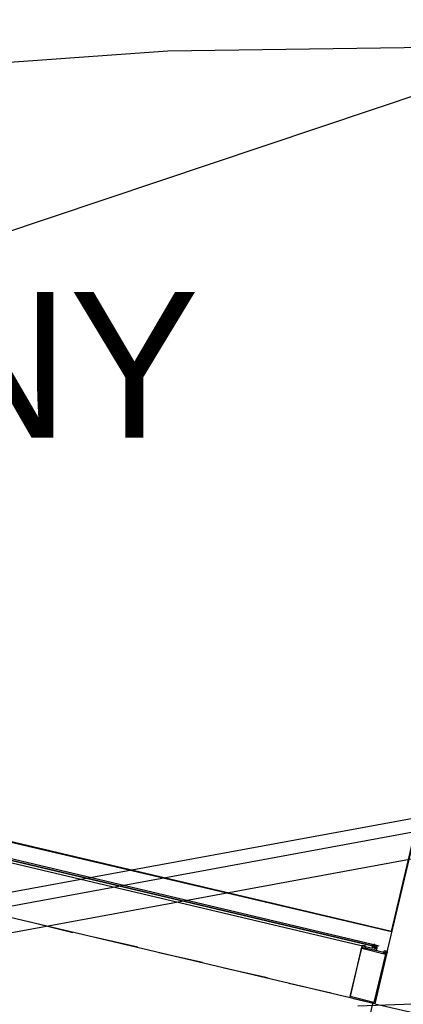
# Model space of a CAD drawing. Header units: feet. Extents: x -79 to 198, y -22 to 181.
# Tile 159 of 164: x 86.13 to 90.47, y 149.06 to 160.18. Entities that reach past the tile are written whole.
import ezdxf
from ezdxf.enums import TextEntityAlignment as Align

# ---------------------------------------------------------------- set-up
doc = ezdxf.new("R2010")
doc.units = ezdxf.units.FT
for name, color, linetype in [('A-AREA-UNIDAD', 30, 'CONTINUOUS'), ('A-LINEA', 7, 'CONTINUOUS'), ('A-TEXTO-PDF', 3, 'CONTINUOUS')]:
    doc.layers.add(name, color=color, linetype=linetype)

msp = doc.modelspace()

# ---------------------------------------------------------------- linework, layer by layer
at = {"layer": 'A-AREA-UNIDAD'}
msp.add_lwpolyline([(89.952, 149.0489), (91.52, 149.1022), (92.72, 148.8533), (93.568, 152.4622), (91.808, 152.8889), (91.92, 154.3289), (91.68, 154.4533), (91.68, 155.5378), (92.64, 159.7689), (92.88, 159.8933), (87.808, 159.8222), (83.328, 159.5022), (74.56, 158.2222)], dxfattribs=at)
at = {"layer": 'A-LINEA'}
for p, q in [((93.1212, 160.1706), (36.6895, 141.2395)), ((118.2654, 156.262), (36.6895, 141.2395)), ((118.2654, 156.262), (36.6895, 141.2395)), ((118.2654, 156.262), (36.6895, 141.2395)), ((118.2188, 156.0962), (36.7876, 141.1026)), ((118.1216, 155.7773), (36.9919, 140.8393)), ((90.1467, 149.0711), (91.4533, 154.5778)), ((90.3333, 149.8844), (75.4933, 153.3911)), ((89.8667, 149.1378), (85.52, 150.1644)), ((86.7333, 149.8711), (86.2533, 149.9911)), ((87.4667, 149.7111), (86.9867, 149.8178)), ((90.12, 149.7378), (90.12, 149.7378)), ((90.12, 149.7378), (90.12, 149.7378)), ((90.12, 149.7378), (90.1333, 149.7378)), ((90.12, 149.7378), (90.12, 149.7378)), ((90.12, 149.7378), (90.1333, 149.7378)), ((90.12, 149.7378), (90.12, 149.7244)), ((90.1333, 149.7244), (90.12, 149.7378)), ((90.12, 149.7244), (90.12, 149.7244)), ((90.12, 149.7244), (90.12, 149.7111)), ((90.1333, 149.7244), (90.12, 149.7244)), ((90.12, 149.7244), (90.12, 149.7244)), ((90.12, 149.7244), (90.12, 149.7244)), ((90.12, 149.7244), (90.12, 149.7244)), ((90.12, 149.7244), (90.12, 149.7244)), ((90.12, 149.7244), (90.12, 149.7244)), ((90.12, 149.7244), (90.12, 149.7244)), ((90.1333, 149.7244), (90.12, 149.7244)), ((90.12, 149.7244), (90.12, 149.7244)), ((90.12, 149.7244), (90.12, 149.7244)), ((90.12, 149.7244), (90.12, 149.7244)), ((90.12, 149.7244), (90.12, 149.7244)), ((90.12, 149.7244), (90.12, 149.7244)), ((90.12, 149.7244), (90.12, 149.7244)), ((90.12, 149.7111), (90.12, 149.7111)), ((90.12, 149.7111), (90.12, 149.7111)), ((90.12, 149.7111), (90.12, 149.7111)), ((90.12, 149.7111), (90.12, 149.7111)), ((90.12, 149.7111), (90.12, 149.7111)), ((90.12, 149.7111), (90.12, 149.7111)), ((90.12, 149.7111), (90.12, 149.6978)), ((90.12, 149.7111), (90.12, 149.7111)), ((90.12, 149.7111), (90.12, 149.6978)), ((90.12, 149.7111), (90.12, 149.6978)), ((90.12, 149.7111), (90.12, 149.7111)), ((90.12, 149.7111), (90.12, 149.7111)), ((90.12, 149.7111), (90.12, 149.7111)), ((90.12, 149.7111), (90.12, 149.7111)), ((90.12, 149.7111), (90.12, 149.7111)), ((90.12, 149.7111), (90.12, 149.7111)), ((90.12, 149.7111), (90.1333, 149.7111)), ((90.12, 149.7111), (90.12, 149.7111)), ((90.12, 149.6978), (90.12, 149.6978)), ((90.12, 149.6978), (90.12, 149.6978)), ((90.133, 149.7383), (90.1894, 149.725)), ((90.1333, 149.7378), (90.1333, 149.7378)), ((90.1333, 149.7378), (90.1333, 149.7244)), ((90.1333, 149.7378), (90.1333, 149.7378)), ((90.1333, 149.7378), (90.1333, 149.7378)), ((90.1333, 149.7378), (90.1333, 149.7378)), ((90.1333, 149.7378), (90.1333, 149.7378)), ((90.1333, 149.7378), (90.1333, 149.7378)), ((90.1333, 149.7378), (90.1333, 149.7378)), ((90.1333, 149.7378), (90.1333, 149.7378)), ((90.1333, 149.7378), (90.1333, 149.7378)), ((90.1467, 149.7378), (90.1333, 149.7378)), ((90.1333, 149.7378), (90.1333, 149.7378)), ((90.1333, 149.7378), (90.1333, 149.7378)), ((90.1467, 149.7378), (90.1333, 149.7378)), ((90.1333, 149.7378), (90.1333, 149.7378)), ((90.1333, 149.7378), (90.1333, 149.7378)), ((90.1333, 149.7378), (90.1333, 149.7378)), ((90.1333, 149.7378), (90.1333, 149.7378)), ((90.1333, 149.7378), (90.1333, 149.7378)), ((90.1333, 149.7378), (90.1333, 149.7378)), ((90.1333, 149.7244), (90.1333, 149.7378)), ((90.1333, 149.7378), (90.1333, 149.7378)), ((90.1333, 149.7378), (90.1333, 149.7378)), ((90.1333, 149.7378), (90.1333, 149.7378)), ((90.1333, 149.7378), (90.1333, 149.7378)), ((90.1333, 149.7378), (90.1333, 149.7378)), ((90.1333, 149.7378), (90.1333, 149.7378)), ((90.1333, 149.7244), (90.1333, 149.7244)), ((90.1333, 149.7244), (90.1333, 149.7244)), ((90.1333, 149.7244), (90.1333, 149.7244)), ((90.1333, 149.7244), (90.1333, 149.7244)), ((90.1333, 149.7244), (90.1333, 149.7244)), ((90.1333, 149.7244), (90.1333, 149.7244)), ((90.1333, 149.7244), (90.1333, 149.7244)), ((90.1333, 149.7244), (90.1333, 149.7244)), ((90.1333, 149.7244), (90.1333, 149.7244)), ((90.1333, 149.7244), (90.1333, 149.7111)), ((90.1333, 149.7244), (90.1333, 149.7244)), ((90.1333, 149.7244), (90.1333, 149.7244)), ((90.1333, 149.7244), (90.1333, 149.7111)), ((90.1333, 149.7244), (90.1333, 149.7244)), ((90.1333, 149.7244), (90.1467, 149.7244)), ((90.1333, 149.7244), (90.1333, 149.7244)), ((90.1333, 149.7244), (90.1467, 149.7244)), ((90.1333, 149.7244), (90.1333, 149.7111)), ((90.1333, 149.7244), (90.1333, 149.7244)), ((90.1333, 149.7244), (90.1333, 149.7244)), ((90.1333, 149.7244), (90.1333, 149.7244)), ((90.1333, 149.7244), (90.1333, 149.7244)), ((90.1333, 149.7244), (90.1333, 149.7244)), ((90.1333, 149.7244), (90.1333, 149.7244)), ((90.1333, 149.7244), (90.1333, 149.7244)), ((90.1333, 149.7111), (90.1333, 149.7111)), ((90.1467, 149.7111), (90.1333, 149.7111)), ((90.1333, 149.7111), (90.1333, 149.7111)), ((90.1333, 149.7111), (90.1333, 149.7111)), ((90.1333, 149.7111), (90.1333, 149.7111)), ((90.1333, 149.7111), (90.1333, 149.7111)), ((90.1333, 149.7111), (90.1333, 149.7111)), ((90.1333, 149.7111), (90.1333, 149.7111)), ((90.1333, 149.7111), (90.1333, 149.7111)), ((90.1333, 149.7111), (90.1333, 149.7111)), ((90.1333, 149.7111), (90.1333, 149.7111)), ((90.1333, 149.7111), (90.1333, 149.7111)), ((90.1333, 149.7111), (90.1333, 149.7111)), ((90.1333, 149.7111), (90.1333, 149.7111)), ((90.1333, 149.7111), (90.1333, 149.7111)), ((90.1333, 149.7111), (90.1333, 149.7111)), ((90.1333, 149.7111), (90.1333, 149.7111)), ((90.1333, 149.7111), (90.1467, 149.7111)), ((90.1333, 149.7111), (90.1333, 149.7111)), ((90.1333, 149.7111), (90.1333, 149.7111)), ((90.1467, 149.7111), (90.1333, 149.7111)), ((90.1333, 149.7111), (90.1333, 149.7111)), ((90.1333, 149.7111), (90.1333, 149.7111)), ((90.1333, 149.7111), (90.1333, 149.7111)), ((90.1467, 149.7378), (90.1467, 149.7244)), ((90.1467, 149.7378), (90.1467, 149.7378)), ((90.1467, 149.7378), (90.1467, 149.7378)), ((90.1467, 149.7378), (90.1467, 149.7378)), ((90.1467, 149.7378), (90.1467, 149.7378)), ((90.1467, 149.7378), (90.1467, 149.7378)), ((90.1467, 149.7244), (90.1467, 149.7244)), ((90.16, 149.7244), (90.1467, 149.7244)), ((90.1467, 149.7244), (90.1467, 149.7244)), ((90.1467, 149.7244), (90.1467, 149.7244)), ((90.1467, 149.7244), (90.1467, 149.7244)), ((90.1467, 149.7244), (90.1467, 149.7244)), ((90.1467, 149.7244), (90.1467, 149.7244)), ((90.1467, 149.7244), (90.1467, 149.7244)), ((90.1467, 149.7244), (90.1467, 149.7244)), ((90.1467, 149.7244), (90.1467, 149.7244)), ((90.1467, 149.7244), (90.1467, 149.7244)), ((90.1467, 149.7244), (90.1467, 149.7244)), ((90.1467, 149.7244), (90.1467, 149.7244)), ((90.1467, 149.7244), (90.1467, 149.7244)), ((90.1467, 149.7244), (90.1467, 149.7244)), ((90.1467, 149.7244), (90.1467, 149.7244)), ((90.1467, 149.7244), (90.1467, 149.7244)), ((90.1467, 149.7244), (90.1467, 149.7244)), ((90.1467, 149.7244), (90.1467, 149.7244)), ((90.1467, 149.7244), (90.1467, 149.7244)), ((90.1467, 149.7244), (90.1467, 149.7244)), ((90.1467, 149.7244), (90.1467, 149.7244)), ((90.1467, 149.7244), (90.1467, 149.7244)), ((90.1467, 149.7244), (90.16, 149.7244)), ((90.1467, 149.7244), (90.1467, 149.7244)), ((90.1467, 149.7244), (90.1467, 149.7244)), ((90.1467, 149.7244), (90.16, 149.7244)), ((90.1467, 149.7244), (90.16, 149.7244)), ((90.1467, 149.7111), (90.1467, 149.7244)), ((90.1467, 149.7244), (90.1467, 149.7244)), ((90.16, 149.7244), (90.1467, 149.7244)), ((90.1467, 149.7111), (90.1467, 149.7244)), ((90.1467, 149.7244), (90.1467, 149.7244)), ((90.1467, 149.7244), (90.1467, 149.7244)), ((90.1467, 149.7111), (90.1467, 149.7111)), ((90.1467, 149.7111), (90.1467, 149.7111)), ((90.1467, 149.7111), (90.1467, 149.7111)), ((90.1467, 149.7111), (90.1467, 149.7111)), ((90.1467, 149.7111), (90.1467, 149.7111)), ((90.1467, 149.7111), (90.1467, 149.7111)), ((90.1467, 149.7111), (90.16, 149.7111)), ((90.1467, 149.7111), (90.1467, 149.7111)), ((90.16, 149.7244), (90.16, 149.7244)), ((90.16, 149.7244), (90.16, 149.7244)), ((90.16, 149.7244), (90.16, 149.7244)), ((90.16, 149.7244), (90.16, 149.7244)), ((90.16, 149.7244), (90.16, 149.7244)), ((90.16, 149.7244), (90.16, 149.7244)), ((90.16, 149.7244), (90.16, 149.7244)), ((90.16, 149.7244), (90.16, 149.7244)), ((90.16, 149.7244), (90.16, 149.7244)), ((90.1733, 149.7244), (90.16, 149.7244)), ((90.16, 149.7244), (90.16, 149.7111)), ((90.16, 149.7111), (90.16, 149.7244)), ((90.1733, 149.7244), (90.16, 149.7244)), ((90.16, 149.7244), (90.16, 149.7244)), ((90.16, 149.7244), (90.16, 149.7111)), ((90.1733, 149.7244), (90.16, 149.7244)), ((90.16, 149.7244), (90.16, 149.7244)), ((90.16, 149.7244), (90.16, 149.7244)), ((90.16, 149.7244), (90.16, 149.7244)), ((90.16, 149.7244), (90.16, 149.7244)), ((90.16, 149.7244), (90.16, 149.7244)), ((90.16, 149.7244), (90.16, 149.7244)), ((90.16, 149.7244), (90.16, 149.7244)), ((90.16, 149.7244), (90.1733, 149.7244)), ((90.16, 149.7244), (90.16, 149.7244)), ((90.16, 149.7244), (90.16, 149.7244)), ((90.16, 149.7244), (90.16, 149.7244)), ((90.16, 149.7244), (90.16, 149.7244)), ((90.1733, 149.7111), (90.16, 149.7111)), ((90.16, 149.7111), (90.16, 149.7111)), ((90.16, 149.7111), (90.16, 149.6978)), ((90.16, 149.7111), (90.16, 149.7111)), ((90.16, 149.7111), (90.16, 149.7111)), ((90.1733, 149.7111), (90.16, 149.7111)), ((90.16, 149.7111), (90.16, 149.7111)), ((90.16, 149.7111), (90.16, 149.7111)), ((90.16, 149.7111), (90.16, 149.7111)), ((90.16, 149.7111), (90.16, 149.7111)), ((90.16, 149.7111), (90.16, 149.7111)), ((90.16, 149.7111), (90.16, 149.7111)), ((90.16, 149.7111), (90.16, 149.7111)), ((90.16, 149.7111), (90.16, 149.7111)), ((90.16, 149.7111), (90.16, 149.7111)), ((90.16, 149.7111), (90.16, 149.7111)), ((90.16, 149.7111), (90.16, 149.7111)), ((90.16, 149.7111), (90.16, 149.7111)), ((90.16, 149.7111), (90.16, 149.7111)), ((90.16, 149.7111), (90.16, 149.7111)), ((90.16, 149.7111), (90.16, 149.7111)), ((90.16, 149.7111), (90.16, 149.7111)), ((90.16, 149.7111), (90.16, 149.7111)), ((90.16, 149.6978), (90.16, 149.6978)), ((90.1733, 149.6978), (90.16, 149.6978)), ((90.1733, 149.6978), (90.16, 149.6978)), ((90.16, 149.6978), (90.16, 149.6978)), ((90.16, 149.6978), (90.16, 149.6978)), ((90.16, 149.6978), (90.16, 149.6978)), ((90.16, 149.6978), (90.16, 149.6978)), ((90.16, 149.6978), (90.16, 149.6978)), ((90.16, 149.6978), (90.1733, 149.6978)), ((90.16, 149.6978), (90.16, 149.6978)), ((90.16, 149.6978), (90.16, 149.6978)), ((90.16, 149.6978), (90.16, 149.6978)), ((90.16, 149.6978), (90.16, 149.6978)), ((90.16, 149.6978), (90.1733, 149.6978)), ((90.16, 149.6978), (90.16, 149.6978)), ((90.16, 149.6978), (90.1733, 149.6978)), ((90.1733, 149.7244), (90.1733, 149.7244)), ((90.1733, 149.7244), (90.1733, 149.7244)), ((90.1733, 149.7244), (90.1733, 149.7244)), ((90.1733, 149.7244), (90.1733, 149.7244)), ((90.1733, 149.7244), (90.1733, 149.7244)), ((90.1733, 149.7244), (90.1733, 149.7244)), ((90.1733, 149.7244), (90.1733, 149.7244)), ((90.1733, 149.7244), (90.1733, 149.7244)), ((90.1733, 149.7244), (90.1733, 149.7244)), ((90.1733, 149.7244), (90.1733, 149.7244)), ((90.1733, 149.7244), (90.1733, 149.7244)), ((90.1733, 149.7244), (90.1733, 149.7244)), ((90.1733, 149.7244), (90.1733, 149.7244)), ((90.1733, 149.7111), (90.1733, 149.7111)), ((90.1733, 149.7111), (90.1733, 149.7111)), ((90.1733, 149.7111), (90.1733, 149.7111)), ((90.1733, 149.7111), (90.1733, 149.7111)), ((90.1733, 149.7111), (90.1733, 149.7111)), ((90.1733, 149.7111), (90.1733, 149.7111)), ((90.1733, 149.7111), (90.1733, 149.7111)), ((90.1733, 149.7111), (90.1733, 149.7111)), ((90.1733, 149.7111), (90.1733, 149.7111)), ((90.1733, 149.7111), (90.1733, 149.7111)), ((90.1733, 149.7111), (90.1733, 149.7111)), ((90.1733, 149.7111), (90.1733, 149.7111)), ((90.1733, 149.7111), (90.1733, 149.7111)), ((90.1733, 149.7111), (90.1733, 149.7111)), ((90.1733, 149.7111), (90.1733, 149.7111)), ((90.1733, 149.7111), (90.1733, 149.7111)), ((90.1733, 149.7111), (90.1733, 149.7111)), ((90.1733, 149.7111), (90.1733, 149.7111)), ((90.1733, 149.6978), (90.1733, 149.6978)), ((90.1733, 149.6978), (90.1733, 149.6978)), ((90.1733, 149.6978), (90.1733, 149.6978)), ((90.1733, 149.6978), (90.1733, 149.6978)), ((88.2, 149.5378), (87.7067, 149.6444)), ((90.16, 149.6844), (90.16, 149.6844)), ((90.16, 149.6844), (90.16, 149.6844)), ((90.16, 149.6844), (90.16, 149.6844)), ((88.9333, 149.3644), (88.44, 149.4711)), ((89.6533, 149.1911), (89.1733, 149.2978)), ((90.1467, 149.0711), (89.9067, 149.1244)), ((90.1467, 149.0711), (90.7867, 148.9244))]:
    msp.add_line(p, q, dxfattribs=at)
for points in [[(73.8267, 153.0711), (75.3733, 153.4178), (81.5467, 151.9644), (83.3067, 151.5511), (85.9733, 150.9111), (90.3333, 149.8844), (91.0267, 152.8178), (91.4533, 154.5778), (91.7733, 154.5111), (93.12, 160.1778)], [(90.12, 149.7378), (85.56, 150.8178), (85.5467, 150.8044), (90.12, 149.7244), (90.12, 149.7378)], [(90.12, 149.7111), (90.12, 149.7244), (85.5467, 150.8044), (85.5467, 150.7778), (90.12, 149.6978), (90.12, 149.7111)], [(90.1467, 149.0711), (89.8667, 149.1378), (90, 149.7111), (90.28, 149.6444), (90.1467, 149.0711)], [(90.1333, 149.0844), (89.8667, 149.1511), (90, 149.6978), (90.2667, 149.6311), (90.1333, 149.0844)], [(90.0267, 149.7244), (90.0133, 149.7244), (90.0133, 149.7244), (90, 149.7244), (90, 149.7244), (90, 149.7244), (90, 149.7111), (90, 149.7111), (90, 149.6978), (90, 149.6978), (90, 149.6978), (90, 149.6978), (90, 149.6978), (90, 149.6978)], [(90.04, 149.7111), (90.04, 149.7111), (90.04, 149.6978), (90.04, 149.6978), (90.0133, 149.6978), (90.0133, 149.6978), (90.0133, 149.6978), (90.0133, 149.6978), (90.0133, 149.6978), (90.0133, 149.6978), (90.0133, 149.6978)], [(90.04, 149.7244), (90.0267, 149.7244), (90.0267, 149.7244)], [(90.12, 149.6978), (90.12, 149.7111), (90.12, 149.7244), (90.12, 149.7378)], [(90.1333, 149.7244), (90.1333, 149.7244), (90.1333, 149.7111), (90.1333, 149.7111)], [(90.1728, 149.6732), (90.1585, 149.6971), (90.1342, 149.6835)], [(90.1733, 149.7111), (90.16, 149.7111), (90.16, 149.7244)], [(90.16, 149.6844), (90.1733, 149.6978), (90.1733, 149.7111), (90.1733, 149.7244), (90.1733, 149.7244)], [(90.2533, 149.6711), (90.2533, 149.6711), (90.2533, 149.6711), (90.2533, 149.6711), (90.24, 149.6444), (90.24, 149.6444), (90.2533, 149.6444), (90.2533, 149.6444), (90.2533, 149.6444), (90.2533, 149.6444), (90.2533, 149.6311), (90.2533, 149.6311)], [(90.2533, 149.6311), (90.2667, 149.6444), (90.2667, 149.6444)], [(90.2667, 149.6711), (90.2667, 149.6711), (90.2667, 149.6578), (90.28, 149.6578), (90.28, 149.6578)], [(90.2667, 149.6311), (90.2667, 149.6311), (90.2667, 149.6311), (90.2667, 149.6311), (90.2667, 149.6311), (90.2667, 149.6444), (90.2667, 149.6444), (90.28, 149.6444), (90.28, 149.6444), (90.2933, 149.6578), (90.2933, 149.6578)], [(90.2667, 149.6444), (90.2667, 149.6311), (90.2667, 149.6311)], [(90.12, 149.0711), (86.2533, 132.6844), (85.3467, 128.8844)]]:
    msp.add_lwpolyline(points, dxfattribs=at)
msp.add_lwpolyline([(90.0133, 149.6978), (90.0133, 149.6978), (90.0133, 149.6978), (90.0133, 149.6978)], close=True, dxfattribs=at)

# ---------------------------------------------------------------- texts
at = {"layer": 'A-TEXTO-PDF'}
msp.add_text('BALCONY', height=1.646, dxfattribs=at).set_placement((82.9031, 155.4585), align=Align.CENTER)

doc.saveas('drawing.dxf')
